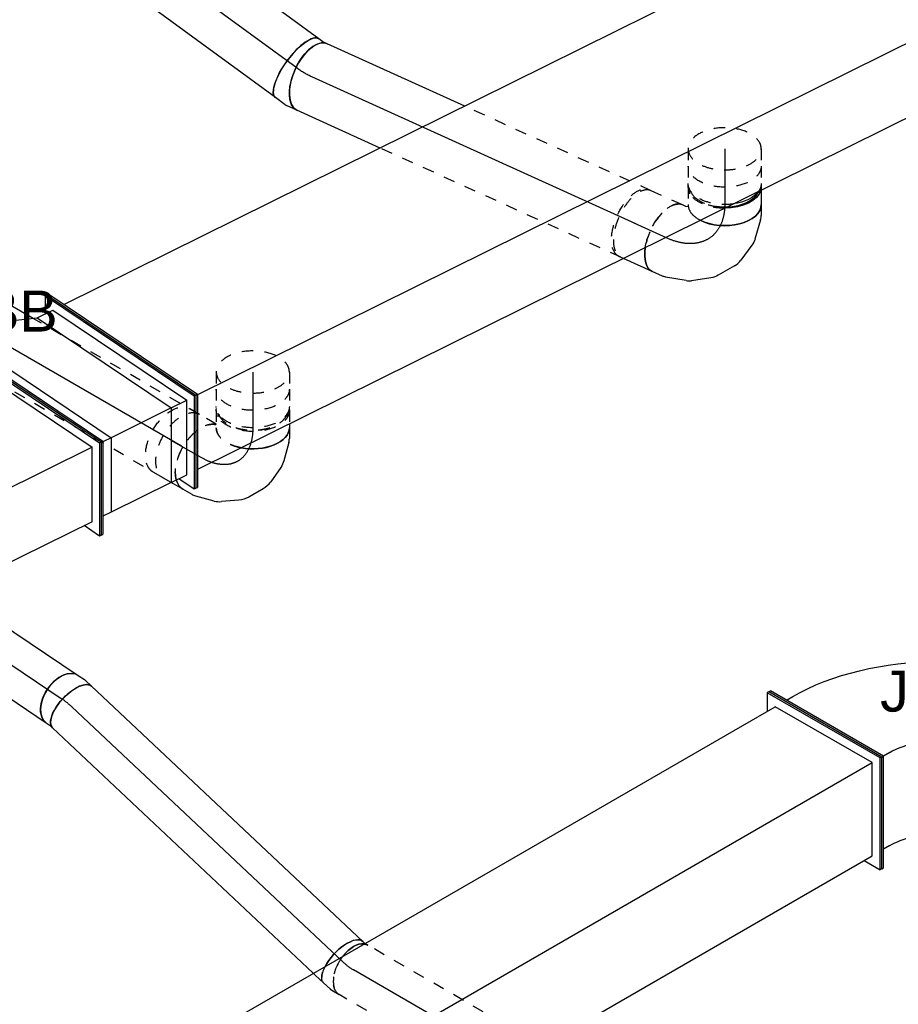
# Model space of a CAD drawing. Extents: x -238422 to 258194, y -34825 to 126331.
# Tile 117 of 239: x -41368 to -39444, y 16566 to 18723. Entities that reach past the tile are written whole.
import ezdxf
from ezdxf.enums import TextEntityAlignment as Align

# ---------------------------------------------------------------- set-up
doc = ezdxf.new("R2010")
doc.units = 0
doc.header["$LTSCALE"] = 50
doc.linetypes.add('CENTER2', pattern=[28.575, 19.05, -3.175, 3.175, -3.175])
doc.linetypes.add('STREEPJES', pattern=[0.1, 0.05, -0.05])
doc.layers.get('0').update_dxf_attribs({"linetype": 'CONTINUOUS'})
for name, color, linetype in [('lMcht retour bestaand_PR', 1, 'CONTINUOUS'), ('lucht retour bestaand', 8, 'CONTINUOUS'), ('WL570---_RETOUR', 112, 'CONTINUOUS'), ('WL570---_RETOUR_HL', 8, 'CONTINUOUS'), ('WL570---_RETOUR_RST', 2, 'CONTINUOUS'), ('WL570---_TOEVOER', 3, 'CONTINUOUS'), ('WL570---_TOEVOER_RST', 2, 'CONTINUOUS'), ('WL570---_TOEVOER_RST_HL', 1, 'CONTINUOUS'), ('WM570---_RETOUR_PR', 1, 'CONTINUOUS'), ('WM570---_RETOUR_RST_PR', 1, 'CONTINUOUS'), ('WM570---_TOEVOER_PR', 1, 'CONTINUOUS'), ('WM570---_TOEVOER_RST_PR', 1, 'CONTINUOUS')]:
    doc.layers.add(name, color=color, linetype=linetype)
doc.styles.add('BURO-018', font='ARIAL.TTF', dxfattribs={"height": 90})

# ---------------------------------------------------------------- blocks, each defined once
blk = doc.blocks.new('*U570')
at = {"color": 0, "ltscale": 10}
for p, q in [((4156.1, 229.8, -11512.1), (4135.7, 194.5, -11512.1)), ((4160.2, 229.8, -11512.1), (4156.1, 229.8, -11512.1)), ((4299, -17.7, -11512.1), (4156.1, 229.8, -11512.1)), ((4303.1, -17.7, -11512.1), (4160.2, 229.8, -11512.1)), ((14.3, 194.5, -11512.1), (4156.1, 194.5, -11512.1)), ((4278.6, -17.7, -11512.1), (4156.1, 194.5, -11512.1)), ((136.8, -17.7, -11512.1), (4278.6, -17.7, -11512.1)), ((4176.5, -194.5, -11512.1), (4278.6, -17.7, -11512.1)), ((4176.5, -229.8, -11512.1), (4299, -17.7, -11512.1)), ((4180.6, -229.8, -11512.1), (4303.1, -17.7, -11512.1)), ((4303.1, -17.7, -11512.1), (4299, -17.7, -11512.1)), ((2527.1, -194.5, -11512.1), (4176.5, -194.5, -11512.1)), ((4156.1, -194.5, -11512.1), (4176.5, -229.8, -11512.1)), ((4180.6, -229.8, -11512.1), (4176.5, -229.8, -11512.1))]:
    blk.add_line(p, q, dxfattribs=at)
at = {"layer": 'WM570---_TOEVOER_PR', "color": 1, "style": 'BURO-018'}
blk.add_attdef('POSNR', text='', height=90, dxfattribs=at).set_placement((0, 0), align=Align.MIDDLE)
blk = doc.blocks.new('*U571')
at = {"color": 0, "ltscale": 10}
for p, q in [((0, 62.5, -9366.2), (462.1, 62.5, -9366.2)), ((0, -62.5, -9366.2), (390, -62.5, -9366.2))]:
    blk.add_line(p, q, dxfattribs=at)
at = {"color": 8, "linetype": 'STREEPJES', "ltscale": 10}
for p, q in [((462.1, 62.5, -9366.2), (831.7, 62.5, -9366.2)), ((390, -62.5, -9366.2), (831.7, -62.5, -9366.2))]:
    blk.add_line(p, q, dxfattribs=at)
at = {"color": 0, "ltscale": 10}
blk.add_ellipse((0, 0, -9366.2), major_axis=(0, 62.5), ratio=0.57735, start_param=3.141593, end_param=6.283185, dxfattribs=at)
at = {"color": 8, "linetype": 'STREEPJES', "ltscale": 10, "extrusion": (3.51927e-17, -4.37803e-17, -1)}
for start_param, end_param in [(0, 1.804014), (2.908375, 3.141593)]:
    blk.add_ellipse((831.7, 0, -9366.2), major_axis=(0, 62.5), ratio=0.57735, start_param=start_param, end_param=end_param, dxfattribs=at)
at = {"color": 0, "ltscale": 10, "extrusion": (3.51927e-17, -4.37803e-17, -1)}
blk.add_ellipse((831.7, 0, -9366.2), major_axis=(0, 62.5), ratio=0.57735, start_param=1.804014, end_param=2.908375, dxfattribs=at)
at = {"layer": 'WL570---_RETOUR_HL', "linetype": 'CENTER2'}
blk.add_line((0, 0, -9366.2), (831.7, 0, -9366.2), dxfattribs=at)
at = {"layer": 'WM570---_RETOUR_PR', "color": 1, "style": 'BURO-018'}
blk.add_attdef('POSNR', text='', height=90, dxfattribs=at).set_placement((0, 0), align=Align.MIDDLE)
blk = doc.blocks.new('*U572')
at = {"color": 0, "ltscale": 10}
blk.add_line((-14.9, 62.5, -8768.6), (-8.3, 62.5, -8768.6), dxfattribs=at)
at = {"color": 8, "linetype": 'STREEPJES', "ltscale": 10}
for p, q in [((-8.3, 62.5, -8768.6), (-7.3, 62.5, -8768.6)), ((-7.3, 62.5, -8768.6), (-1.3, 63.9, -8768.6)), ((-14.9, -62.5, -8768.6), (5.4, -62.5, -8768.6)), ((9.1, -62.1, -8768.6), (27.4, -57.7, -8768.6))]:
    blk.add_line(p, q, dxfattribs=at)
at = {"color": 0, "ltscale": 10, "extrusion": (-9.98652e-17, -5.58863e-17, -1)}
blk.add_ellipse((-14.9, 0, -8768.6), major_axis=(0, -62.5), ratio=0.43094, start_param=0.992448, end_param=3.141593, dxfattribs=at)
at = {"color": 0, "ltscale": 10}
blk.add_ellipse((13.1, 3.1, -8768.6), major_axis=(14.3, -60.8), ratio=0.57735, start_param=3.37481, end_param=4.479172, dxfattribs=at)
at = {"color": 8, "linetype": 'STREEPJES', "ltscale": 10}
for start_param, end_param in [(3.141593, 3.37481), (4.479172, 6.283185)]:
    blk.add_ellipse((13.1, 3.1, -8768.6), major_axis=(14.3, -60.8), ratio=0.57735, start_param=start_param, end_param=end_param, dxfattribs=at)
at = {"color": 8, "linetype": 'STREEPJES', "ltscale": 10, "extrusion": (-9.98652e-17, -5.58863e-17, -1)}
for centre, major_axis, ratio, start_param, end_param in [((-14.9, 0, -8768.6), (0, -62.5), 0.43094, 0, 0.992448), ((0, 0, -8768.6), (7.3, -62.4), 0.507803, 6.224192, 6.342179)]:
    blk.add_ellipse(centre, major_axis=major_axis, ratio=ratio, start_param=start_param, end_param=end_param, dxfattribs=at)
at = {"layer": 'WL570---_RETOUR_HL', "linetype": 'CENTER2'}
blk.add_ellipse((-52, 90.5, -8768.6), major_axis=(-113.9, 51.5), ratio=0.653363, start_param=2.176376, end_param=2.438176, dxfattribs=at)
at = {"layer": 'WM570---_RETOUR_PR', "color": 1, "style": 'BURO-018'}
blk.add_attdef('POSNR', text='', height=90, dxfattribs=at).set_placement((0, 0), align=Align.MIDDLE)
blk = doc.blocks.new('*U573')
at = {"color": 0, "ltscale": 10}
for p, q in [((0, 62.5, -8372), (815.6, 62.5, -8372)), ((0, -62.5, -8372), (784.5, -62.5, -8372))]:
    blk.add_line(p, q, dxfattribs=at)
at = {"color": 8, "linetype": 'STREEPJES', "ltscale": 10}
blk.add_line((784.5, -62.5, -8372), (815.6, -62.5, -8372), dxfattribs=at)
at = {"color": 0, "ltscale": 10, "extrusion": (6.59914e-17, -9.03531e-17, -1)}
blk.add_ellipse((0, 0, -8372), major_axis=(0, -62.5), ratio=0.43094, start_param=0, end_param=3.141593, dxfattribs=at)
at = {"color": 0, "ltscale": 10}
blk.add_ellipse((815.6, 0, -8372), major_axis=(0, -62.5), ratio=0.43094, start_param=3.141593, end_param=5.290737, dxfattribs=at)
at = {"color": 8, "linetype": 'STREEPJES', "ltscale": 10}
blk.add_ellipse((815.6, 0, -8372), major_axis=(0, -62.5), ratio=0.43094, start_param=5.290737, end_param=6.283185, dxfattribs=at)
at = {"layer": 'WL570---_RETOUR_HL', "linetype": 'CENTER2'}
blk.add_line((0, 0, -8372), (815.6, 0, -8372), dxfattribs=at)
at = {"layer": 'WM570---_RETOUR_PR', "color": 1, "style": 'BURO-018'}
blk.add_attdef('POSNR', text='', height=90, dxfattribs=at).set_placement((0, 0), align=Align.MIDDLE)
blk = doc.blocks.new('*U574')
at = {"color": 0, "ltscale": 10}
for p, q in [((-12.9, 62.5, -8364.9), (3.7, 62.5, -8364.9)), ((6.5, 62.3, -8364.9), (24.8, 59.3, -8364.9)), ((-12.9, -62.5, -8364.9), (-5.1, -62.5, -8364.9)), ((-5.1, -62.5, -8364.9), (4.5, -64.1, -8364.9))]:
    blk.add_line(p, q, dxfattribs=at)
at = {"color": 0, "ltscale": 10, "extrusion": (-1.08016e-16, 6.11548e-17, -1)}
for centre, major_axis, ratio, start_param, end_param in [((-12.9, 0, -8364.9), (0, -62.5), 0.619483, 0, 3.141593), ((0, 0, -8364.9), (5.1, 62.4), 0.531769, 6.239725, 6.326645)]:
    blk.add_ellipse(centre, major_axis=major_axis, ratio=ratio, start_param=start_param, end_param=end_param, dxfattribs=at)
at = {"color": 0, "ltscale": 10}
blk.add_ellipse((14.7, -2.4, -8364.9), major_axis=(-10.2, -61.7), ratio=0.43094, start_param=3.141593, end_param=6.283185, dxfattribs=at)
at = {"layer": 'WL570---_RETOUR_HL', "linetype": 'CENTER2', "extrusion": (-1.08016e-16, 6.11548e-17, -1)}
blk.add_ellipse((50.9, -70.8, -8364.9), major_axis=(-115, 49), ratio=0.444677, start_param=0.807059, end_param=1.068858, dxfattribs=at)
at = {"layer": 'WM570---_RETOUR_PR', "color": 1, "style": 'BURO-018'}
blk.add_attdef('POSNR', text='', height=90, dxfattribs=at).set_placement((0, 0), align=Align.MIDDLE)
blk = doc.blocks.new('*U575')
at = {"color": 0, "ltscale": 10}
for p, q in [((0, 62.5, -8025.8), (416.8, 62.5, -8025.8)), ((0, -62.5, -8025.8), (416.8, -62.5, -8025.8))]:
    blk.add_line(p, q, dxfattribs=at)
at = {"color": 0, "ltscale": 10, "extrusion": (-2.65958e-17, -1.78838e-17, -1)}
blk.add_ellipse((0, 0, -8025.8), major_axis=(0, -62.5), ratio=0.619483, start_param=0, end_param=3.141593, dxfattribs=at)
at = {"color": 0, "ltscale": 10}
blk.add_ellipse((416.8, 0, -8025.8), major_axis=(0, -62.5), ratio=0.619483, start_param=3.141593, end_param=6.283185, dxfattribs=at)
at = {"layer": 'WL570---_RETOUR_HL', "linetype": 'CENTER2'}
blk.add_line((0, 0, -8025.8), (416.8, 0, -8025.8), dxfattribs=at)
at = {"layer": 'WM570---_RETOUR_PR', "color": 1, "style": 'BURO-018'}
blk.add_attdef('POSNR', text='', height=90, dxfattribs=at).set_placement((0, 0), align=Align.MIDDLE)
blk = doc.blocks.new('*U577')
at = {"color": 0, "ltscale": 10}
for p, q in [((-162.1, 113.1, -7516.8), (-71.4, 296, -7516.8)), ((-157.8, 113.1, -7516.8), (-67.2, 296, -7516.8)), ((-71.4, 296, -7516.8), (-67.2, 296, -7516.8)), ((-67.2, 296, -7516.8), (-47, 260.6, -7516.8)), ((842.1, 113.1, -7516.8), (932.8, 296, -7516.8)), ((846.4, 113.1, -7516.8), (937, 296, -7516.8)), ((937, 296, -7516.8), (932.8, 296, -7516.8)), ((-66.5, 260.6, -7516.8), (-139, 114.3, -7516.8)), ((-66.5, 260.6, -7516.8), (274.7, 260.6, -7516.8)), ((418.6, 260.6, -7516.8), (915.3, 260.6, -7516.8)), ((-162.1, 113.1, -7516.8), (-157.8, 113.1, -7516.8)), ((71.4, -296, -7516.8), (-162.1, 113.1, -7516.8)), ((75.6, -296, -7516.8), (-157.8, 113.1, -7516.8)), ((75, -260.6, -7516.8), (-139, 114.3, -7516.8)), ((-139, 114.3, -7516.8), (842.8, 114.3, -7516.8)), ((846.4, 113.1, -7516.8), (842.1, 113.1, -7516.8)), ((1075.6, -296, -7516.8), (842.1, 113.1, -7516.8)), ((1079.8, -296, -7516.8), (846.4, 113.1, -7516.8)), ((75, -260.6, -7516.8), (1055.4, -260.6, -7516.8)), ((93.2, -260.6, -7516.8), (75.6, -296, -7516.8)), ((71.4, -296, -7516.8), (75.6, -296, -7516.8)), ((1079.8, -296, -7516.8), (1075.6, -296, -7516.8))]:
    blk.add_line(p, q, dxfattribs=at)
at = {"color": 8, "linetype": 'STREEPJES', "ltscale": 10}
blk.add_line((274.7, 260.6, -7516.8), (418.6, 260.6, -7516.8), dxfattribs=at)
at = {"layer": 'lMcht retour bestaand_PR', "color": 1, "style": 'BURO-018'}
blk.add_attdef('POSNR', text='', height=90, dxfattribs=at).set_placement((0, 0), align=Align.MIDDLE)
blk = doc.blocks.new('*U652')
at = {"color": 0, "ltscale": 10}
for p, q in [((-152.5, 229.8, -8462.6), (-148.4, 229.8, -8462.6)), ((-9.6, -17.7, -8462.6), (-152.5, 229.8, -8462.6)), ((-5.5, -17.7, -8462.6), (-148.4, 229.8, -8462.6)), ((-128, 194.5, -8462.6), (-111.7, 194.5, -8462.6)), ((258.3, 108.9, -8462.6), (157.3, -66.1, -8462.6)), ((262.7, 106.4, -8462.6), (258.3, 108.9, -8462.6)), ((262.7, 106.4, -8462.6), (161.6, -68.6, -8462.6)), ((201.9, 101.3, -8462.6), (240.9, 78.8, -8462.6)), ((-132.1, -229.8, -8462.6), (-9.6, -17.7, -8462.6)), ((-128, -229.8, -8462.6), (-5.5, -17.7, -8462.6)), ((-9.6, -17.7, -8462.6), (-5.5, -17.7, -8462.6)), ((10.8, -17.7, -8462.6), (-5.5, -17.7, -8462.6)), ((154.3, -71.2, -8462.6), (115.3, -48.7, -8462.6)), ((157.3, -66.1, -8462.6), (34.8, -278.2, -8462.6)), ((161.6, -68.6, -8462.6), (39.2, -280.7, -8462.6)), ((161.6, -68.6, -8462.6), (157.3, -66.1, -8462.6)), ((-91.3, -194.5, -8462.6), (-107.6, -194.5, -8462.6)), ((-132.1, -229.8, -8462.6), (-128, -229.8, -8462.6)), ((13.3, -225.5, -8462.6), (52.3, -248, -8462.6)), ((39.2, -280.7, -8462.6), (34.8, -278.2, -8462.6))]:
    blk.add_line(p, q, dxfattribs=at)
at = {"color": 0, "ltscale": 10, "extrusion": (-8.43346e-18, -1.23328e-16, -1)}
for centre, major_axis in [((72, -123.7, -8462.6), (389.7, -225)), ((72, -123.7, -8462.6), (129.9, -75)), ((-30, -300.5, -8462.6), (129.9, -75))]:
    blk.add_ellipse(centre, major_axis=major_axis, ratio=0.57735, start_param=3.926991, end_param=4.712389, dxfattribs=at)
at = {"layer": 'WM570---_TOEVOER_PR', "color": 1, "style": 'BURO-018'}
blk.add_attdef('POSNR', text='', height=90, dxfattribs=at).set_placement((0, 0), align=Align.MIDDLE)
blk = doc.blocks.new('*U656')
at = {"ltscale": 10}
blk.add_hatch(color=0, dxfattribs=at).paths.add_polyline_path([(49, 0), (169, 30), (169, -30)])
at = {"color": 0, "ltscale": 10}
for p, q in [((0, 124, -5838.8), (24.5, 124, -5838.8)), ((409, -120, -5838.8), (409, 120, -5838.8)), ((409, 120, -5838.8), (469, 0, -5838.8)), ((-40.8, 100, -5838.8), (0, 100, -5838.8)), ((49, 0, -5838.8), (649, 0, -5838.8)), ((349, 0, -5838.8), (409, -120, -5838.8)), ((-40.8, -100, -5838.8), (-31.4, -100, -5838.8))]:
    blk.add_line(p, q, dxfattribs=at)
at = {"color": 8, "linetype": 'STREEPJES', "ltscale": 10}
for p, q in [((-31.4, -100, -5838.8), (0, -100, -5838.8)), ((0, -124, -5838.8), (24.5, -124, -5838.8))]:
    blk.add_line(p, q, dxfattribs=at)
at = {"color": 0, "ltscale": 10}
for centre, major_axis, start_param, end_param in [((0, 0, -5838.8), (0, 124), 0, 0.633152), ((0, 0, -5838.8), (0, 124), 4.994198, 6.283185), ((-40.8, 0, -5838.8), (0, 100), 0, 0.215214), ((-40.8, 0, -5838.8), (0, 100), 4.102747, 6.283185), ((-40.8, 0, -5838.8), (0, 100), 2.926378, 3.141593), ((0, 0, -5838.8), (0, 124), 2.508441, 2.59972), ((-40.8, 0, -5838.8), (0, 100), 3.141593, 3.334713)]:
    blk.add_ellipse(centre, major_axis=major_axis, ratio=0.57735, start_param=start_param, end_param=end_param, dxfattribs=at)
at = {"color": 0, "ltscale": 10, "extrusion": (5.55112e-17, -5.55112e-17, -1)}
for centre, major_axis, end_param in [((24.5, 0, -5838.8), (0, 124), 1.02842), ((0, 0, -5838.8), (0, 100), 1.426888)]:
    blk.add_ellipse(centre, major_axis=major_axis, ratio=0.57735, start_param=0, end_param=end_param, dxfattribs=at)
at = {"color": 8, "linetype": 'STREEPJES', "ltscale": 10, "extrusion": (5.55112e-17, -5.55112e-17, -1)}
for centre, major_axis, start_param in [((24.5, 0, -5838.8), (0, 124), 1.02842), ((0, 0, -5838.8), (0, 100), 1.426888)]:
    blk.add_ellipse(centre, major_axis=major_axis, ratio=0.57735, start_param=start_param, end_param=3.141593, dxfattribs=at)
at = {"color": 8, "linetype": 'STREEPJES', "ltscale": 10}
for centre, major_axis, start_param, end_param in [((0, 0, -5838.8), (0, 124), 3.141593, 4.994198), ((-40.8, 0, -5838.8), (0, 100), 3.334713, 4.102747), ((0, 0, -5838.8), (0, 124), 2.59972, 3.141593)]:
    blk.add_ellipse(centre, major_axis=major_axis, ratio=0.57735, start_param=start_param, end_param=end_param, dxfattribs=at)
at = {"layer": 'WL570---_RETOUR_RST', "color": 1, "style": 'BURO-018'}
for tag in ['MC', 'Q']:
    blk.add_attdef(tag, text='', height=90, dxfattribs=at).set_placement((0, 0), align=Align.MIDDLE)
at = {"layer": 'WM570---_RETOUR_RST_PR', "color": 1, "style": 'BURO-018'}
blk.add_attdef('POSNR', text='', height=90, dxfattribs=at).set_placement((0, 0), align=Align.MIDDLE)
blk = doc.blocks.new('*U679')
at = {"color": 0, "ltscale": 10}
for p, q in [((-225.4, 278.6, -7812), (-292.1, 162.9, -7812)), ((160.8, 278.6, -7812), (-225.4, 278.6, -7812)), ((-91.8, 47.2, -7812), (-225.4, 278.6, -7812)), ((354, -55.9, -7812), (160.8, 278.6, -7812)), ((354, -55.9, -7812), (86.8, -55.9, -7812)), ((328.6, -99.8, -7812), (354, -55.9, -7812))]:
    blk.add_line(p, q, dxfattribs=at)
at = {"color": 8, "linetype": 'STREEPJES', "ltscale": 10}
for p, q in [((64.3, 111.4, -7812), (-11.9, 172.6, -7812)), ((64.3, 111.4, -7812), (23.5, 182.1, -7812)), ((64.3, 111.4, -7812), (69.8, 172.6, -7812)), ((-292.1, 162.9, -7812), (-345.8, 70, -7812)), ((64.3, 111.4, -7812), (-26.8, 146.7, -7812)), ((64.3, 111.4, -7812), (114.6, 146.7, -7812)), ((64.3, 111.4, -7812), (-17.4, 111.4, -7812)), ((64.3, 111.4, -7812), (14, 76, -7812)), ((64.3, 111.4, -7812), (58.8, 50.1, -7812)), ((64.3, 111.4, -7812), (105.1, 40.7, -7812)), ((64.3, 111.4, -7812), (140.5, 50.1, -7812)), ((64.3, 111.4, -7812), (155.4, 76, -7812)), ((64.3, 111.4, -7812), (145.9, 111.4, -7812)), ((-430.7, 95.5, -7812), (-428.7, 99, -7812)), ((-430.7, 95.5, -7812), (-187.8, -325.3, -7812)), ((-329, 99, -7812), (-428.7, 99, -7812)), ((-428.7, 99, -7812), (-185.8, -321.7, -7812)), ((-345.8, 70, -7812), (-152.7, -264.5, -7812)), ((-32.3, -55.9, -7812), (-91.8, 47.2, -7812)), ((-152.7, -264.5, -7812), (-32.3, -55.9, -7812)), ((86.8, -55.9, -7812), (-32.3, -55.9, -7812)), ((233.5, -264.5, -7812), (328.6, -99.8, -7812)), ((300.1, -321.7, -7812), (250.3, -235.5, -7812)), ((-152.7, -264.5, -7812), (233.5, -264.5, -7812)), ((-185.8, -321.7, -7812), (-187.8, -325.3, -7812)), ((-185.8, -321.7, -7812), (300.1, -321.7, -7812)), ((298, -325.3, -7812), (300.1, -321.7, -7812)), ((-187.8, -325.3, -7812), (298, -325.3, -7812))]:
    blk.add_line(p, q, dxfattribs=at)
at = {"color": 0, "ltscale": 10}
blk.add_ellipse((64.3, 111.4, -7812), major_axis=(86.6, -50), ratio=0.57735, dxfattribs=at)
at = {"layer": 'WL570---_TOEVOER_RST_HL', "linetype": 'CENTER2'}
blk.add_circle((0, 0, -7812), 0.075, dxfattribs=at)
at = {"layer": 'WL570---_TOEVOER_RST', "color": 1, "style": 'BURO-018'}
for tag in ['MC', 'Q']:
    blk.add_attdef(tag, text='', height=90, dxfattribs=at).set_placement((0, 0), align=Align.MIDDLE)
at = {"layer": 'WM570---_TOEVOER_RST_PR', "color": 1, "style": 'BURO-018'}
blk.add_attdef('POSNR', text='', height=90, dxfattribs=at).set_placement((0, 0), align=Align.MIDDLE)
blk = doc.blocks.new('*U737')
at = {"color": 0, "ltscale": 10}
for p, q in [((0, 80, -5700.5), (505.8, 80, -5700.5)), ((0, -80, -5700.5), (505.8, -80, -5700.5))]:
    blk.add_line(p, q, dxfattribs=at)
blk.add_ellipse((0, 0, -5700.5), major_axis=(0, 80), ratio=0.33798, start_param=3.141593, end_param=6.283185, dxfattribs=at)
at = {"color": 0, "ltscale": 10, "extrusion": (3.59921e-17, 2.32747e-16, -1)}
blk.add_ellipse((505.8, 0, -5700.5), major_axis=(0, 80), ratio=0.33798, start_param=0, end_param=3.141593, dxfattribs=at)
at = {"layer": 'WL570---_RETOUR_HL', "linetype": 'CENTER2'}
blk.add_line((0, 0, -5700.5), (505.8, 0, -5700.5), dxfattribs=at)
at = {"layer": 'WM570---_RETOUR_PR', "color": 1, "style": 'BURO-018'}
blk.add_attdef('POSNR', text='', height=90, dxfattribs=at).set_placement((0, 0), align=Align.MIDDLE)
blk = doc.blocks.new('*U738')
at = {"color": 0, "ltscale": 10}
for p, q in [((-18.2, 80, -5707.6), (6.8, 80, -5707.6)), ((9.7, 79.7, -5707.6), (35.8, 74.3, -5707.6)), ((-18.2, -80, -5707.6), (-8.3, -80, -5707.6)), ((-8.3, -80, -5707.6), (3, -82.4, -5707.6))]:
    blk.add_line(p, q, dxfattribs=at)
for centre, major_axis, ratio, start_param, end_param in [((-18.2, 0, -5707.6), (0, 80), 0.504603, 3.141593, 6.283185), ((0, 0, -5707.6), (8.3, 79.9), 0.424883, 6.239313, 6.327058)]:
    blk.add_ellipse(centre, major_axis=major_axis, ratio=ratio, start_param=start_param, end_param=end_param, dxfattribs=at)
at = {"color": 0, "ltscale": 10, "extrusion": (-1.01097e-16, -4.58836e-17, -1)}
blk.add_ellipse((19.4, -4.1, -5707.6), major_axis=(16.4, 78.3), ratio=0.33798, start_param=0, end_param=3.141593, dxfattribs=at)
at = {"layer": 'WL570---_RETOUR_HL', "linetype": 'CENTER2', "extrusion": (-1.01097e-16, -4.58836e-17, -1)}
blk.add_ellipse((35.8, -118.9, -5707.6), major_axis=(139.5, -78.3), ratio=0.641905, start_param=3.994127, end_param=4.255926, dxfattribs=at)
at = {"layer": 'WM570---_RETOUR_PR', "color": 1, "style": 'BURO-018'}
blk.add_attdef('POSNR', text='', height=90, dxfattribs=at).set_placement((0, 0), align=Align.MIDDLE)
blk = doc.blocks.new('*U739')
at = {"color": 8, "linetype": 'STREEPJES', "ltscale": 10}
for p, q in [((0, 80, -6173.6), (578.7, 80, -6173.6)), ((0, -80, -6173.6), (448.1, -80, -6173.6))]:
    blk.add_line(p, q, dxfattribs=at)
at = {"color": 0, "ltscale": 10}
for p, q in [((578.7, 80, -6173.6), (779.1, 80, -6173.6)), ((448.1, -80, -6173.6), (779.1, -80, -6173.6))]:
    blk.add_line(p, q, dxfattribs=at)
at = {"color": 8, "linetype": 'STREEPJES', "ltscale": 10}
blk.add_ellipse((0, 0, -6173.6), major_axis=(0, 80), ratio=0.504603, start_param=3.141593, end_param=6.283185, dxfattribs=at)
at = {"color": 0, "ltscale": 10, "extrusion": (-6.98058e-17, -1.53604e-16, -1)}
blk.add_ellipse((779.1, 0, -6173.6), major_axis=(0, 80), ratio=0.504603, start_param=0, end_param=3.141593, dxfattribs=at)
at = {"layer": 'WL570---_RETOUR_HL', "linetype": 'CENTER2'}
blk.add_line((0, 0, -6173.6), (779.1, 0, -6173.6), dxfattribs=at)
at = {"layer": 'WM570---_RETOUR_PR', "color": 1, "style": 'BURO-018'}
blk.add_attdef('POSNR', text='', height=90, dxfattribs=at).set_placement((0, 0), align=Align.MIDDLE)
blk = doc.blocks.new('*U740')
at = {"color": 0, "ltscale": 10}
for p, q in [((-142.6, 79, -5865.3), (-51.9, 261.9, -5865.3)), ((-138.4, 79, -5865.3), (-47.7, 261.9, -5865.3)), ((-51.9, 261.9, -5865.3), (-47.7, 261.9, -5865.3)), ((-47.7, 261.9, -5865.3), (-27.5, 226.6, -5865.3)), ((2300.4, 79, -5865.3), (2391.1, 261.9, -5865.3)), ((2304.7, 79, -5865.3), (2395.3, 261.9, -5865.3)), ((2395.3, 261.9, -5865.3), (2391.1, 261.9, -5865.3)), ((-47.1, 226.6, -5865.3), (-119.6, 80.2, -5865.3)), ((-47.1, 226.6, -5865.3), (2373.6, 226.6, -5865.3)), ((-142.6, 79, -5865.3), (-138.4, 79, -5865.3)), ((51.9, -261.9, -5865.3), (-142.6, 79, -5865.3)), ((56.2, -261.9, -5865.3), (-138.4, 79, -5865.3)), ((55.5, -226.6, -5865.3), (-119.6, 80.2, -5865.3)), ((-119.6, 80.2, -5865.3), (2301.1, 80.2, -5865.3)), ((2304.7, 79, -5865.3), (2300.4, 79, -5865.3)), ((2495, -261.9, -5865.3), (2300.4, 79, -5865.3)), ((2499.2, -261.9, -5865.3), (2304.7, 79, -5865.3)), ((55.5, -226.6, -5865.3), (2474.8, -226.6, -5865.3)), ((73.7, -226.6, -5865.3), (56.2, -261.9, -5865.3)), ((51.9, -261.9, -5865.3), (56.2, -261.9, -5865.3)), ((2499.2, -261.9, -5865.3), (2495, -261.9, -5865.3))]:
    blk.add_line(p, q, dxfattribs=at)
at = {"layer": 'lMcht retour bestaand_PR', "color": 1, "style": 'BURO-018'}
blk.add_attdef('POSNR', text='', height=90, dxfattribs=at).set_placement((0, 0), align=Align.MIDDLE)
blk = doc.blocks.new('*U741')
at = {"color": 0, "ltscale": 10}
blk.add_line((0, 80, -6217.5), (69.1, 80, -6217.5), dxfattribs=at)
at = {"color": 8, "linetype": 'STREEPJES', "ltscale": 10}
for p, q in [((69.1, 80, -6217.5), (79.8, 80, -6217.5)), ((0, -80, -6217.5), (79.8, -80, -6217.5))]:
    blk.add_line(p, q, dxfattribs=at)
at = {"color": 0, "ltscale": 10}
blk.add_ellipse((0, 0, -6217.5), major_axis=(0, 80), ratio=0.504603, start_param=5.217049, end_param=6.283185, dxfattribs=at)
at = {"color": 8, "linetype": 'STREEPJES', "ltscale": 10, "extrusion": (-5.19479e-18, -6.33186e-17, -1)}
blk.add_ellipse((79.8, 0, -6217.5), major_axis=(0, 80), ratio=0.504603, start_param=0, end_param=3.141593, dxfattribs=at)
at = {"color": 8, "linetype": 'STREEPJES', "ltscale": 10}
blk.add_ellipse((0, 0, -6217.5), major_axis=(0, 80), ratio=0.504603, start_param=3.141593, end_param=5.217049, dxfattribs=at)
at = {"layer": 'WL570---_RETOUR_HL', "linetype": 'CENTER2'}
blk.add_line((0, 0, -6217.5), (79.8, 0, -6217.5), dxfattribs=at)
at = {"layer": 'WM570---_RETOUR_PR', "color": 1, "style": 'BURO-018'}
blk.add_attdef('POSNR', text='', height=90, dxfattribs=at).set_placement((0, 0), align=Align.MIDDLE)
blk = doc.blocks.new('*U743')
at = {"color": 0, "ltscale": 10}
for p, q in [((-184.9, 79, -7429.1), (-94.3, 261.9, -7429.1)), ((-180.7, 79, -7429.1), (-90.1, 261.9, -7429.1)), ((-94.3, 261.9, -7429.1), (-90.1, 261.9, -7429.1)), ((-90.1, 261.9, -7429.1), (-69.9, 226.6, -7429.1)), ((42.2, 79, -7429.1), (132.8, 261.9, -7429.1)), ((46.4, 79, -7429.1), (137.1, 261.9, -7429.1)), ((137.1, 261.9, -7429.1), (132.8, 261.9, -7429.1)), ((-89.4, 226.6, -7429.1), (-161.9, 80.2, -7429.1)), ((-123.8, 80.2, -7429.1), (-51.3, 226.6, -7429.1)), ((-51.3, 226.6, -7429.1), (-89.4, 226.6, -7429.1)), ((-51.3, 226.6, -7429.1), (95.4, 226.6, -7429.1)), ((22.9, 80.2, -7429.1), (95.4, 226.6, -7429.1)), ((95.4, 226.6, -7429.1), (115.3, 226.6, -7429.1)), ((-184.9, 79, -7429.1), (-180.7, 79, -7429.1)), ((9.6, -261.9, -7429.1), (-184.9, 79, -7429.1)), ((13.8, -261.9, -7429.1), (-180.7, 79, -7429.1)), ((13.2, -226.6, -7429.1), (-161.9, 80.2, -7429.1)), ((-123.8, 80.2, -7429.1), (-161.9, 80.2, -7429.1)), ((51.3, -226.6, -7429.1), (-123.8, 80.2, -7429.1)), ((-123.8, 80.2, -7429.1), (22.9, 80.2, -7429.1)), ((22.9, 80.2, -7429.1), (42.8, 80.2, -7429.1)), ((236.9, -294.7, -7429.1), (22.9, 80.2, -7429.1)), ((46.4, 79, -7429.1), (42.2, 79, -7429.1)), ((275.6, -330.1, -7429.1), (42.2, 79, -7429.1)), ((279.9, -330.1, -7429.1), (46.4, 79, -7429.1)), ((51.3, -226.6, -7429.1), (13.2, -226.6, -7429.1)), ((31.4, -226.6, -7429.1), (13.8, -261.9, -7429.1)), ((236.9, -294.7, -7429.1), (51.3, -226.6, -7429.1)), ((9.6, -261.9, -7429.1), (13.8, -261.9, -7429.1)), ((236.9, -294.7, -7429.1), (255.5, -294.7, -7429.1)), ((279.9, -330.1, -7429.1), (275.6, -330.1, -7429.1))]:
    blk.add_line(p, q, dxfattribs=at)
at = {"layer": 'lMcht retour bestaand_PR', "color": 1, "style": 'BURO-018'}
blk.add_attdef('POSNR', text='', height=90, dxfattribs=at).set_placement((0, 0), align=Align.MIDDLE)
blk = doc.blocks.new('*U770')
at = {"color": 8, "linetype": 'STREEPJES', "ltscale": 10}
for p, q in [((0, 80, -6477), (37.7, 80, -6477)), ((0, -80, -6477), (37.7, -80, -6477))]:
    blk.add_line(p, q, dxfattribs=at)
for start_param, end_param in [(0, 3.141593), (3.141593, 6.283185)]:
    blk.add_ellipse((0, 0, -6477), major_axis=(0, 80), ratio=0.57735, start_param=start_param, end_param=end_param, dxfattribs=at)
at = {"color": 8, "linetype": 'STREEPJES', "ltscale": 10, "extrusion": (1.38778e-17, -7.70372e-34, -1)}
blk.add_ellipse((37.7, 0, -6477), major_axis=(0, 80), ratio=0.57735, start_param=0, end_param=3.141593, dxfattribs=at)
at = {"layer": 'WL570---_RETOUR_HL', "linetype": 'CENTER2'}
blk.add_line((0, 0, -6477), (37.7, 0, -6477), dxfattribs=at)
at = {"layer": 'WM570---_RETOUR_PR', "color": 1, "style": 'BURO-018'}
blk.add_attdef('POSNR', text='', height=90, dxfattribs=at).set_placement((0, 0), align=Align.MIDDLE)
blk = doc.blocks.new('*U771')
at = {"color": 8, "linetype": 'STREEPJES', "ltscale": 10}
for p, q in [((-42.2, 80, -6420.5), (-4.1, 80, -6420.5)), ((4.1, 80, -6420.5), (10.5, 80, -6420.5)), ((12.7, 74.5, -6420.5), (13.3, 74.3, -6420.5)), ((-42.2, -80, -6420.5), (-4.1, -80, -6420.5)), ((4.1, -80, -6420.5), (42.2, -80, -6420.5))]:
    blk.add_line(p, q, dxfattribs=at)
at = {"color": 0, "ltscale": 10}
blk.add_line((10.5, 80, -6420.5), (42.2, 80, -6420.5), dxfattribs=at)
at = {"color": 8, "linetype": 'STREEPJES', "ltscale": 10, "extrusion": (-1.84889e-32, -1.11022e-16, -1)}
for centre, major_axis, start_param, end_param in [((-42.2, 0, -6420.5), (0, 80), 0, 3.141593), ((-4.1, 0, -6420.5), (0, 80), 0, 0.38983), ((4.1, 0, -6420.5), (0, 80), 6.194681, 6.280044), ((4.1, 0, -6420.5), (0, 80), 0, 0.148884), ((-4.1, 0, -6420.5), (0, 80), 1.332827, 3.141593), ((4.1, 0, -6420.5), (0, 76), 1.510481, 2.943045), ((4.1, 0, -6420.5), (0, 80), 1.573772, 3.230096), ((42.2, 0, -6420.5), (0, 80), 2.301335, 3.141593)]:
    blk.add_ellipse(centre, major_axis=major_axis, ratio=0.57735, start_param=start_param, end_param=end_param, dxfattribs=at)
at = {"color": 0, "ltscale": 10, "extrusion": (-1.84889e-32, -1.11022e-16, -1)}
for centre, major_axis, start_param, end_param in [((4.1, 0, -6420.5), (0, 80), 0.148884, 1.573772), ((4.1, 0, -6420.5), (0, 76), 0.212176, 1.510481), ((-4.1, 0, -6420.5), (0, 80), 0.38983, 1.332827), ((42.2, 0, -6420.5), (0, 80), 0, 2.301335)]:
    blk.add_ellipse(centre, major_axis=major_axis, ratio=0.57735, start_param=start_param, end_param=end_param, dxfattribs=at)
at = {"layer": 'WL570---_RETOUR_HL', "linetype": 'CENTER2'}
blk.add_line((-42.2, 0, -6420.5), (42.2, 0, -6420.5), dxfattribs=at)
at = {"layer": 'WM570---_RETOUR_PR', "color": 1, "style": 'BURO-018'}
blk.add_attdef('POSNR', text='', height=90, dxfattribs=at).set_placement((0, 0), align=Align.MIDDLE)
blk = doc.blocks.new('*U772')
at = {"color": 8, "linetype": 'STREEPJES', "ltscale": 10}
for p, q in [((-160.4, 76, -6298.3), (-162.5, 76, -6298.3)), ((-159.5, 74.3, -6298.3), (-160.1, 74.5, -6298.3)), ((-154.3, -76, -6298.3), (-162.5, -76, -6298.3)), ((-130.6, -80, -6298.3), (-125.7, -80, -6298.3)), ((-126.6, -85.4, -6298.3), (-129.9, -92.7, -6298.3)), ((-125.7, -80, -6298.3), (-126.6, -85.4, -6298.3))]:
    blk.add_line(p, q, dxfattribs=at)
at = {"color": 0, "ltscale": 10}
for p, q in [((-154.3, 76, -6298.3), (-160.4, 76, -6298.3)), ((-130.6, 80, -6298.3), (-106.7, 80, -6298.3)), ((-97.5, 78.7, -6298.3), (-55.2, 66.3, -6298.3)), ((-41.8, 59.7, -6298.3), (-8.7, 35, -6298.3)), ((3.8, 21.1, -6298.3), (24.3, -14, -6298.3)), ((30.1, -30.3, -6298.3), (36.2, -72.4, -6298.3)), ((36, -84.4, -6298.3), (28.1, -129.7, -6298.3)), ((26.1, -136.1, -6298.3), (15.8, -158.8, -6298.3))]:
    blk.add_line(p, q, dxfattribs=at)
for centre, major_axis, ratio, start_param, end_param in [((-168.8, 0, -6298.3), (0, 76), 0.57735, 4.772704, 6.07101), ((-130.6, 0, -6298.3), (0, 80), 0.57735, 3.98185, 6.283185), ((-113.4, 0, -6298.3), (11.4, 79.7), 0.636089, 6.192402, 6.373968), ((-61.8, -25.1, -6298.3), (60.1, 53.8), 0.758752, 6.129661, 6.436709), ((-44, -77.2, -6298.3), (-80.5, 1.2), 0.683782, 3.032193, 3.250992)]:
    blk.add_ellipse(centre, major_axis=major_axis, ratio=ratio, start_param=start_param, end_param=end_param, dxfattribs=at)
at = {"color": 0, "ltscale": 10, "extrusion": (-6.16298e-33, -1.11022e-16, -1)}
for centre, major_axis, ratio, start_param, end_param in [((-84.1, -8.6, -6298.3), (-35.9, -72.2), 0.721831, 3.012813, 3.270373), ((-49.6, -109.2, -6298.3), (76.8, -23.8), 0.574457, 6.210472, 6.355899)]:
    blk.add_ellipse(centre, major_axis=major_axis, ratio=ratio, start_param=start_param, end_param=end_param, dxfattribs=at)
at = {"color": 8, "linetype": 'STREEPJES', "ltscale": 10}
for centre, major_axis, start_param, end_param in [((-168.8, 0, -6298.3), (0, 76), 3.34014, 4.772704), ((-130.6, 0, -6298.3), (0, 80), 3.141593, 3.98185)]:
    blk.add_ellipse(centre, major_axis=major_axis, ratio=0.57735, start_param=start_param, end_param=end_param, dxfattribs=at)
at = {"color": 0, "ltscale": 10, "extrusion": (-1.2326e-32, -1.11022e-16, -1)}
blk.add_ellipse((-48.1, -48.6, -6298.3), major_axis=(76.1, 26.7), ratio=0.746017, start_param=6.139031, end_param=6.42734, dxfattribs=at)
at = {"color": 8, "linetype": 'STREEPJES', "ltscale": 10, "extrusion": (-4.93038e-32, -1.11022e-16, -1)}
blk.add_ellipse((-57.1, -125.8, -6298.3), major_axis=(72.8, -33.1), ratio=0.504603, start_param=1.066137, end_param=3.141593, dxfattribs=at)
at = {"color": 0, "ltscale": 10, "extrusion": (-4.93038e-32, -1.11022e-16, -1)}
blk.add_ellipse((-57.1, -125.8, -6298.3), major_axis=(72.8, -33.1), ratio=0.504603, start_param=0, end_param=1.066137, dxfattribs=at)
at = {"layer": 'WL570---_RETOUR_HL', "linetype": 'CENTER2', "extrusion": (-4.93038e-32, -1.11022e-16, -1)}
blk.add_ellipse((-187.7, -125.8, -6298.3), major_axis=(-129, -94.7), ratio=0.641905, start_param=2.42333, end_param=3.994127, dxfattribs=at)
at = {"layer": 'WM570---_RETOUR_PR', "color": 1, "style": 'BURO-018'}
blk.add_attdef('POSNR', text='', height=90, dxfattribs=at).set_placement((0, 0), align=Align.MIDDLE)
blk = doc.blocks.new('*U888')
at = {"color": 8, "linetype": 'STREEPJES', "ltscale": 10}
for p, q in [((0, 80, -6862), (612.2, 80, -6862)), ((0, -80, -6862), (421.2, -80, -6862))]:
    blk.add_line(p, q, dxfattribs=at)
at = {"color": 0, "ltscale": 10}
for p, q in [((612.2, 80, -6862), (766.7, 80, -6862)), ((421.2, -80, -6862), (766.7, -80, -6862))]:
    blk.add_line(p, q, dxfattribs=at)
at = {"color": 8, "linetype": 'STREEPJES', "ltscale": 10}
blk.add_ellipse((0, 0, -6862), major_axis=(0, 80), ratio=0.57735, start_param=3.141593, end_param=6.283185, dxfattribs=at)
at = {"color": 0, "ltscale": 10, "extrusion": (-4.16334e-17, 1.0416e-16, -1)}
blk.add_ellipse((766.7, 0, -6862), major_axis=(0, 80), ratio=0.57735, start_param=0, end_param=3.141593, dxfattribs=at)
at = {"layer": 'WL570---_RETOUR_HL', "linetype": 'CENTER2'}
blk.add_line((0, 0, -6862), (766.7, 0, -6862), dxfattribs=at)
at = {"layer": 'WM570---_RETOUR_PR', "color": 1, "style": 'BURO-018'}
blk.add_attdef('POSNR', text='', height=90, dxfattribs=at).set_placement((0, 0), align=Align.MIDDLE)
blk = doc.blocks.new('*U892')
at = {"color": 8, "linetype": 'STREEPJES', "ltscale": 10}
for p, q in [((0, 80, -7168.5), (37.7, 80, -7168.5)), ((0, -80, -7168.5), (37.7, -80, -7168.5))]:
    blk.add_line(p, q, dxfattribs=at)
for start_param, end_param in [(0, 3.141593), (3.141593, 6.283185)]:
    blk.add_ellipse((0, 0, -7168.5), major_axis=(0, 80), ratio=0.57735, start_param=start_param, end_param=end_param, dxfattribs=at)
at = {"color": 8, "linetype": 'STREEPJES', "ltscale": 10, "extrusion": (2.77556e-17, -3.08149e-33, -1)}
blk.add_ellipse((37.7, 0, -7168.5), major_axis=(0, 80), ratio=0.57735, start_param=0, end_param=3.141593, dxfattribs=at)
at = {"layer": 'WL570---_RETOUR_HL', "linetype": 'CENTER2'}
blk.add_line((0, 0, -7168.5), (37.7, 0, -7168.5), dxfattribs=at)
at = {"layer": 'WM570---_RETOUR_PR', "color": 1, "style": 'BURO-018'}
blk.add_attdef('POSNR', text='', height=90, dxfattribs=at).set_placement((0, 0), align=Align.MIDDLE)
blk = doc.blocks.new('*U893')
at = {"color": 8, "linetype": 'STREEPJES', "ltscale": 10}
for p, q in [((-42.2, 80, -7111.9), (-4.1, 80, -7111.9)), ((4.1, 80, -7111.9), (33.8, 80, -7111.9)), ((-42.2, -80, -7111.9), (-4.1, -80, -7111.9)), ((4.1, -80, -7111.9), (42.2, -80, -7111.9))]:
    blk.add_line(p, q, dxfattribs=at)
at = {"color": 0, "ltscale": 10}
blk.add_line((33.8, 80, -7111.9), (42.2, 80, -7111.9), dxfattribs=at)
at = {"color": 8, "linetype": 'STREEPJES', "ltscale": 10, "extrusion": (5.55112e-17, -5.55112e-17, -1)}
for centre, major_axis, start_param, end_param in [((-42.2, 0, -7111.9), (0, 80), 0, 3.141593), ((-4.1, 0, -7111.9), (0, 80), 0, 3.141593), ((4.1, 0, -7111.9), (0, 80), 0, 3.230096), ((4.1, 0, -7111.9), (0, 80), 6.194681, 6.280044), ((4.1, 0, -7111.9), (0, 76), 0.198548, 2.943045), ((42.2, 0, -7111.9), (0, 80), 1.893986, 3.141593)]:
    blk.add_ellipse(centre, major_axis=major_axis, ratio=0.57735, start_param=start_param, end_param=end_param, dxfattribs=at)
at = {"color": 0, "ltscale": 10, "extrusion": (5.55112e-17, -5.55112e-17, -1)}
blk.add_ellipse((42.2, 0, -7111.9), major_axis=(0, 80), ratio=0.57735, start_param=0, end_param=1.893986, dxfattribs=at)
at = {"layer": 'WL570---_RETOUR_HL', "linetype": 'CENTER2'}
blk.add_line((-42.2, 0, -7111.9), (42.2, 0, -7111.9), dxfattribs=at)
at = {"layer": 'WM570---_RETOUR_PR', "color": 1, "style": 'BURO-018'}
blk.add_attdef('POSNR', text='', height=90, dxfattribs=at).set_placement((0, 0), align=Align.MIDDLE)
blk = doc.blocks.new('*U894')
at = {"color": 8, "linetype": 'STREEPJES', "ltscale": 10}
for p, q in [((-154.3, 76, -6989.7), (-162.5, 76, -6989.7)), ((-154.3, -76, -6989.7), (-162.5, -76, -6989.7))]:
    blk.add_line(p, q, dxfattribs=at)
at = {"color": 0, "ltscale": 10}
for p, q in [((-130.6, 80, -6989.7), (-107.4, 80, -6989.7)), ((-98.6, 78.8, -6989.7), (-58.1, 68, -6989.7)), ((-43.6, 61.2, -6989.7), (-12.5, 39.3, -6989.7)), ((2.8, 22.7, -6989.7), (21, -8.9, -6989.7)), ((27.8, -30.5, -6989.7), (31.2, -68.4, -6989.7)), ((29.8, -84.3, -6989.7), (19, -124.8, -6989.7)), ((15.6, -133, -6989.7), (4, -153.1, -6989.7))]:
    blk.add_line(p, q, dxfattribs=at)
at = {"color": 8, "linetype": 'STREEPJES', "ltscale": 10}
for centre, major_axis, start_param, end_param in [((-168.8, 0, -6989.7), (0, 76), 3.34014, 6.084638), ((-130.6, 0, -6989.7), (0, 80), 3.141593, 4.3892)]:
    blk.add_ellipse(centre, major_axis=major_axis, ratio=0.57735, start_param=start_param, end_param=end_param, dxfattribs=at)
at = {"color": 0, "ltscale": 10}
for centre, major_axis, ratio, start_param, end_param in [((-130.6, 0, -6989.7), (0, 80), 0.57735, 4.3892, 6.283185), ((-113.4, 0, -6989.7), (10.5, 79.7), 0.646887, 6.198226, 6.368145), ((-63.5, -22.6, -6989.7), (59.5, 54.4), 0.803023, 6.107746, 6.458625), ((-49, -69.5, -6989.7), (-80.2, 6.9), 0.750739, 3.009293, 3.273893)]:
    blk.add_ellipse(centre, major_axis=major_axis, ratio=ratio, start_param=start_param, end_param=end_param, dxfattribs=at)
at = {"color": 0, "ltscale": 10, "extrusion": (5.55112e-17, -5.55112e-17, -1)}
for centre, major_axis, ratio, start_param, end_param in [((-84.7, -7.7, -6989.7), (-34.1, -73), 0.750739, 3.009293, 3.273893), ((-51.3, -43.7, -6989.7), (76.9, 24.3), 0.803023, 6.107746, 6.458625), ((-56.7, -98.2, -6989.7), (74.3, -30.8), 0.646887, 6.198226, 6.368145), ((-65.3, -113.1, -6989.7), (69.3, -40), 0.57735, 0, 0.513899)]:
    blk.add_ellipse(centre, major_axis=major_axis, ratio=ratio, start_param=start_param, end_param=end_param, dxfattribs=at)
at = {"color": 8, "linetype": 'STREEPJES', "ltscale": 10, "extrusion": (5.55112e-17, -5.55112e-17, -1)}
blk.add_ellipse((-65.3, -113.1, -6989.7), major_axis=(69.3, -40), ratio=0.57735, start_param=0.513899, end_param=2.982045, dxfattribs=at)
at = {"layer": 'WL570---_RETOUR_HL', "linetype": 'CENTER2', "extrusion": (5.55112e-17, -5.55112e-17, -1)}
blk.add_ellipse((-196, -113.1, -6989.7), major_axis=(-138.6, -80), ratio=0.57735, start_param=2.356194, end_param=3.926991, dxfattribs=at)
at = {"layer": 'WM570---_RETOUR_PR', "color": 1, "style": 'BURO-018'}
blk.add_attdef('POSNR', text='', height=90, dxfattribs=at).set_placement((0, 0), align=Align.MIDDLE)
blk = doc.blocks.new('*U895')
at = {"color": 0, "ltscale": 10}
blk.add_line((0, 80, -6897.3), (29.6, 80, -6897.3), dxfattribs=at)
at = {"color": 8, "linetype": 'STREEPJES', "ltscale": 10}
for p, q in [((29.6, 80, -6897.3), (75.4, 80, -6897.3)), ((7.9, -80, -6897.3), (75.4, -80, -6897.3))]:
    blk.add_line(p, q, dxfattribs=at)
at = {"color": 0, "ltscale": 10}
blk.add_ellipse((0, 0, -6897.3), major_axis=(0, 80), ratio=0.57735, start_param=5.769286, end_param=6.283185, dxfattribs=at)
at = {"color": 8, "linetype": 'STREEPJES', "ltscale": 10}
blk.add_ellipse((0, 0, -6897.3), major_axis=(0, 80), ratio=0.57735, start_param=3.301141, end_param=5.769286, dxfattribs=at)
at = {"color": 8, "linetype": 'STREEPJES', "ltscale": 10, "extrusion": (-6.4407e-18, 6.03802e-17, -1)}
blk.add_ellipse((75.4, 0, -6897.3), major_axis=(0, 80), ratio=0.57735, start_param=0, end_param=3.141593, dxfattribs=at)
at = {"layer": 'WL570---_RETOUR_HL', "linetype": 'CENTER2'}
blk.add_line((0, 0, -6897.3), (75.4, 0, -6897.3), dxfattribs=at)
at = {"layer": 'WM570---_RETOUR_PR', "color": 1, "style": 'BURO-018'}
blk.add_attdef('POSNR', text='', height=90, dxfattribs=at).set_placement((0, 0), align=Align.MIDDLE)

msp = doc.modelspace()

# ---------------------------------------------------------------- block references
at = {"layer": 'lucht retour bestaand', "rotation": 206.3683201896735}
for name, p in [('*U740', (-38952.2172, 18994.76968, 5865.34577)), ('*U743', (-41182.81325, 17889.02901, 7429.09921)), ('*U577', (-41384.73236, 17826.98284, 7516.84575))]:
    msp.add_blockref(name, p, dxfattribs=at)
at = {"layer": 'WL570---_RETOUR'}
for name, p, rotation in [('*U737', (-40760.39535, 18616.38702, 5700.45258), 143.7905978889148), ('*U738', (-40744.40276, 18604.67818, 5707.57044), 155.5887860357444), ('*U739', (-40018.37578, 18275.16639, 6173.57049), 155.5887860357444), ('*U770', (-39824.10437, 18439.78246, 6477.01114), 270), ('*U771', (-39824.10437, 18359.84744, 6420.48855), 270), ('*U741', (-39949.89162, 18244.08443, 6217.52702), 155.5887860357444), ('*U772', (-39824.10437, 18186.99512, 6298.2635), 270), ('*U888', (-41013.73403, 17788.36357, 6862.01363), 149.9999999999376), ('*U892', (-40857.3376, 17950.85539, 7168.45842), 270), ('*U893', (-40857.3376, 17870.92038, 7111.93583), 270), ('*U895', (-40970.47469, 17763.38778, 6897.33474), 149.9999999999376), ('*U894', (-40857.3376, 17698.06805, 6989.71078), 270), ('*U575', (-41620.66535, 17467.12735, 8025.75826), 326.0819721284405), ('*U574', (-41264.04929, 17227.32839, 8364.8852), 326.0819721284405), ('*U573', (-41253.23392, 17217.14778, 8371.97847), 316.7316272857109), ('*U572', (-40648.54039, 16647.94329, 8768.56727), 316.7316272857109), ('*U571', (-39916.63537, 16225.37773, 9366.16522), 149.9999999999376)]:
    msp.add_blockref(name, p, dxfattribs=dict(at, rotation=rotation))
at = {"layer": 'WL570---_RETOUR_RST'}
ref = msp.add_blockref('*U656', (-41618.34983, 18278.67304, 5838.82885), dxfattribs=dict(at, rotation=270))
ref.add_attrib('Q', '195', dxfattribs={"color": 1, "height": 90, "style": 'BURO-018'}).set_placement((-41868.34983, 18084.35453), align=Align.MIDDLE)
ref.add_attrib('MC', 'BB', dxfattribs={"color": 1, "height": 90, "style": 'BURO-018'}).set_placement((-41368.34983, 18084.35453), align=Align.MIDDLE)
at = {"layer": 'WL570---_TOEVOER', "rotation": 30.00000000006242}
for name, p in [('*U652', (-39480.7488, 17127.63893, 8462.56612)), ('*U570', (-43215.6507, 14971.29231, 11512.10075))]:
    msp.add_blockref(name, p, dxfattribs=at)
at = {"layer": 'WL570---_TOEVOER_RST'}
ref = msp.add_blockref('*U679', (-38687.91159, 17321.27554, 7812.00155), dxfattribs=dict(at, rotation=30.00000000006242))
ref.add_attrib('Q', '215', dxfattribs={"color": 1, "height": 90, "style": 'BURO-018'}).set_placement((-39130.7055, 16694.12241), align=Align.MIDDLE)
ref.add_attrib('MC', 'J', dxfattribs={"color": 1, "height": 90, "style": 'BURO-018'}).set_placement((-39452.43909, 17251.38133), align=Align.MIDDLE)

doc.saveas('drawing.dxf')
